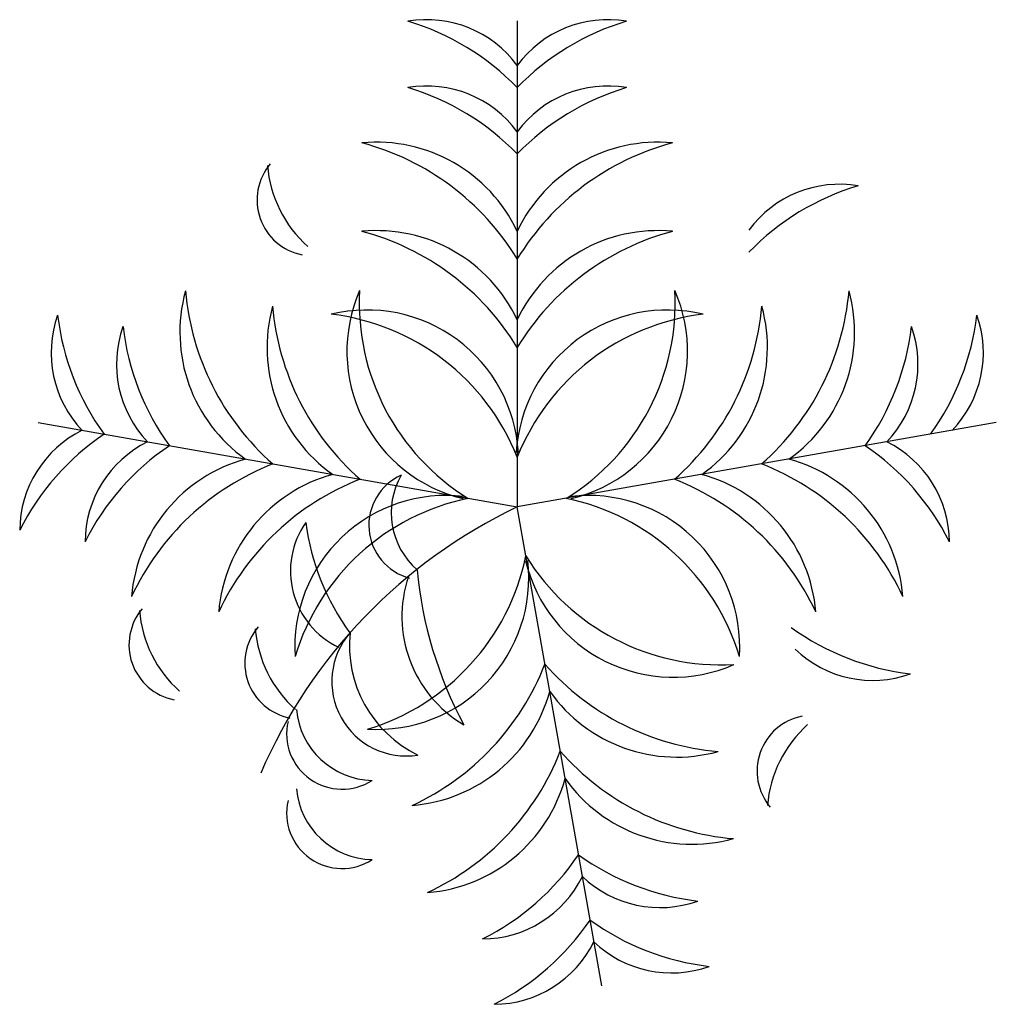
# Model space of a CAD drawing. Extents: x -0.488 to 0.483, y -0.5 to 0.479.
import ezdxf

# ---------------------------------------------------------------- set-up
doc = ezdxf.new("R2010")
doc.units = 0
doc.header["$MEASUREMENT"] = 0
doc.layers.add('LJARD', color=76, linetype='CONTINUOUS')

msp = doc.modelspace()

# ---------------------------------------------------------------- linework, layer by layer
at = {"layer": 'LJARD'}
for p in [(0.00657, 0.47825), (-0.46975, 0.07857), (0.48289, 0.07857), (0.09055, -0.48174)]:
    msp.add_line(p, (0.00657, -0.00542), dxfattribs=at)
for centre, radius, start, end in [((-0.08341, 0.36767), 0.11164, 36.28997, 99.62433), ((-0.17395, 0.23696), 0.25127, 44.07628, 73.37936), ((0.09655, 0.36767), 0.11164, 80.37567, 143.71003), ((0.18708, 0.23696), 0.25127, 106.62064, 135.92372), ((-0.08341, 0.30168), 0.11164, 36.28997, 99.62433), ((-0.17395, 0.17097), 0.25127, 44.07628, 73.37936), ((0.09655, 0.30168), 0.11164, 80.37567, 143.71003), ((0.18708, 0.17097), 0.25127, 106.62064, 135.92372), ((-0.13328, 0.20283), 0.15462, 25.24891, 95.39371), ((-0.21474, 0.10635), 0.2592, 31.37119, 75.03657), ((0.14641, 0.20283), 0.15462, 84.60629, 154.75109), ((0.22787, 0.10635), 0.2592, 104.96343, 148.62881), ((-0.19652, 0.3), 0.05564, 139.742, 258.74753), ((-0.12117, 0.34402), 0.12099, 184.61802, 228.21064), ((0.32692, 0.20398), 0.11164, 80.37567, 143.71003), ((0.41746, 0.07327), 0.25127, 106.62064, 135.92372), ((-0.13328, 0.11485), 0.15462, 25.24891, 95.39371), ((-0.21474, 0.01837), 0.2592, 31.37119, 75.03657), ((0.14641, 0.11485), 0.15462, 84.60629, 154.75109), ((0.22787, 0.01837), 0.2592, 104.96343, 148.62881), ((-0.17423, 0.16846), 0.15462, 164.60629, 234.75109), ((-0.06508, 0.23193), 0.2592, 184.96343, 228.62881), ((-0.01206, 0.14951), 0.15072, 156.36542, 256.57406), ((0.07754, 0.19725), 0.22803, 176.81221, 238.33354), ((-0.0644, 0.19725), 0.22803, 301.66646, 3.18779), ((0.02519, 0.14951), 0.15072, 283.42594, 23.63458), ((0.07821, 0.23193), 0.2592, 311.37119, 355.03657), ((0.18737, 0.16846), 0.15462, 305.24891, 15.39371), ((-0.08759, 0.15319), 0.15462, 164.60629, 234.75109), ((0.02156, 0.21665), 0.2592, 184.96343, 228.62881), ((-0.14277, 0.03982), 0.15072, 3.42594, 103.63458), ((-0.20535, -0.04012), 0.22803, 21.66646, 83.18779), ((0.15591, 0.03982), 0.15072, 76.36542, 176.57406), ((0.21848, -0.04012), 0.22803, 96.81221, 158.33354), ((-0.00843, 0.21665), 0.2592, 311.37119, 355.03657), ((0.10072, 0.15319), 0.15462, 305.24891, 15.39371), ((-0.34523, 0.14798), 0.11164, 160.37567, 223.71003), ((-0.20078, 0.21445), 0.25127, 186.62064, 215.92372), ((0.21392, 0.21445), 0.25127, 324.07628, 353.37936), ((0.35836, 0.14798), 0.11164, 316.28997, 19.62433), ((-0.28025, 0.13652), 0.11164, 160.37567, 223.71003), ((-0.1358, 0.20299), 0.25127, 186.62064, 215.92372), ((0.14893, 0.20299), 0.25127, 324.07628, 353.37936), ((0.29338, 0.13652), 0.11164, 316.28997, 19.62433), ((-0.37648, -0.02925), 0.11164, 116.28997, 179.62433), ((-0.26348, -0.14111), 0.25127, 124.07628, 153.37936), ((-0.3115, -0.04071), 0.11164, 116.28997, 179.62433), ((0.32463, -0.04071), 0.11164, 0.37567, 63.71003), ((-0.19849, -0.15256), 0.25127, 124.07628, 153.37936), ((0.21163, -0.15256), 0.25127, 26.62064, 55.92372), ((-0.2228, -0.10698), 0.15462, 105.24891, 175.39371), ((0.23593, -0.10698), 0.15462, 4.60629, 74.75109), ((-0.14194, -0.20395), 0.2592, 111.37119, 155.03657), ((0.15507, -0.20395), 0.2592, 24.96343, 68.62881), ((-0.13616, -0.12226), 0.15462, 105.24891, 175.39371), ((-0.05529, -0.21923), 0.2592, 111.37119, 155.03657), ((-0.08654, -0.02355), 0.05444, 114.22575, 255.12788), ((-0.04325, -0.01113), 0.07545, 150.43977, 228.66943), ((0.06843, -0.21923), 0.2592, 24.96343, 68.62881), ((0.14929, -0.12226), 0.15462, 4.60629, 74.75109), ((-0.06392, -0.14463), 0.15072, 83.42594, 183.63458), ((0.00394, -0.22014), 0.22803, 101.66646, 163.18779), ((0.00919, -0.22014), 0.22803, 16.81221, 78.33354), ((0.07705, -0.14463), 0.15072, 356.36542, 96.57406), ((0.23133, -0.47713), 0.52252, 115.47721, 156.6585), ((-0.13484, -0.06908), 0.08407, 144.98654, 244.40339), ((0.03603, 0.01104), 0.24184, 187.57587, 215.89417), ((-0.20816, -0.00805), 0.22803, 286.81221, 348.33354), ((-0.13265, -0.07591), 0.15072, 266.36542, 6.57406), ((0.20924, 0.06555), 0.22803, 211.66646, 273.18779), ((0.31368, -0.02933), 0.40858, 185.40074, 208.13904), ((0.16149, -0.02404), 0.15072, 193.42594, 293.63458), ((0.01723, -0.11422), 0.12528, 161.44767, 239.36723), ((-0.32383, -0.14255), 0.05564, 139.742, 258.74753), ((-0.24848, -0.09853), 0.12099, 184.61802, 228.21064), ((-0.20864, -0.16074), 0.05564, 139.742, 258.74753), ((-0.13329, -0.11672), 0.12099, 184.61802, 228.21064), ((0.42649, 0.07823), 0.25127, 234.07628, 263.37936), ((-0.10371, -0.17903), 0.07407, 138.87442, 278.97626), ((-0.03935, -0.14347), 0.12087, 173.75364, 244.09705), ((0.36003, -0.06622), 0.11164, 226.28997, 289.62433), ((-0.20724, -0.06728), 0.2592, 294.96343, 338.62881), ((0.22864, 0.00958), 0.2592, 221.37119, 265.03657), ((-0.11027, -0.14814), 0.15462, 274.60629, 344.75109), ((0.16517, -0.09957), 0.15462, 215.24891, 285.39371), ((-0.13588, -0.19993), 0.07743, 185.18449, 268.65396), ((0.3006, -0.26811), 0.05564, 101.25247, 220.258), ((-0.16761, -0.23102), 0.05514, 167.05775, 302.85325), ((0.37595, -0.31213), 0.12099, 131.78936, 175.38198), ((-0.19197, -0.15392), 0.2592, 294.96343, 338.62881), ((0.24392, -0.07707), 0.2592, 221.37119, 265.03657), ((-0.09499, -0.23479), 0.15462, 274.60629, 344.75109), ((0.18045, -0.18622), 0.15462, 215.24891, 285.39371), ((-0.13588, -0.27875), 0.07743, 185.18449, 268.65396), ((-0.16761, -0.30983), 0.05514, 167.05775, 302.85325), ((-0.14058, -0.21048), 0.25127, 296.62064, 325.92372), ((0.21497, -0.14779), 0.25127, 234.07628, 263.37936), ((-0.02872, -0.32348), 0.11164, 270.37567, 333.71003), ((0.14851, -0.29223), 0.11164, 226.28997, 289.62433), ((-0.12912, -0.27546), 0.25127, 296.62064, 325.92372), ((0.22643, -0.21277), 0.25127, 234.07628, 263.37936), ((-0.01726, -0.38846), 0.11164, 270.37567, 333.71003), ((0.15997, -0.35721), 0.11164, 226.28997, 289.62433)]:
    msp.add_arc(centre, radius, start, end, dxfattribs=at)

doc.saveas('drawing.dxf')
